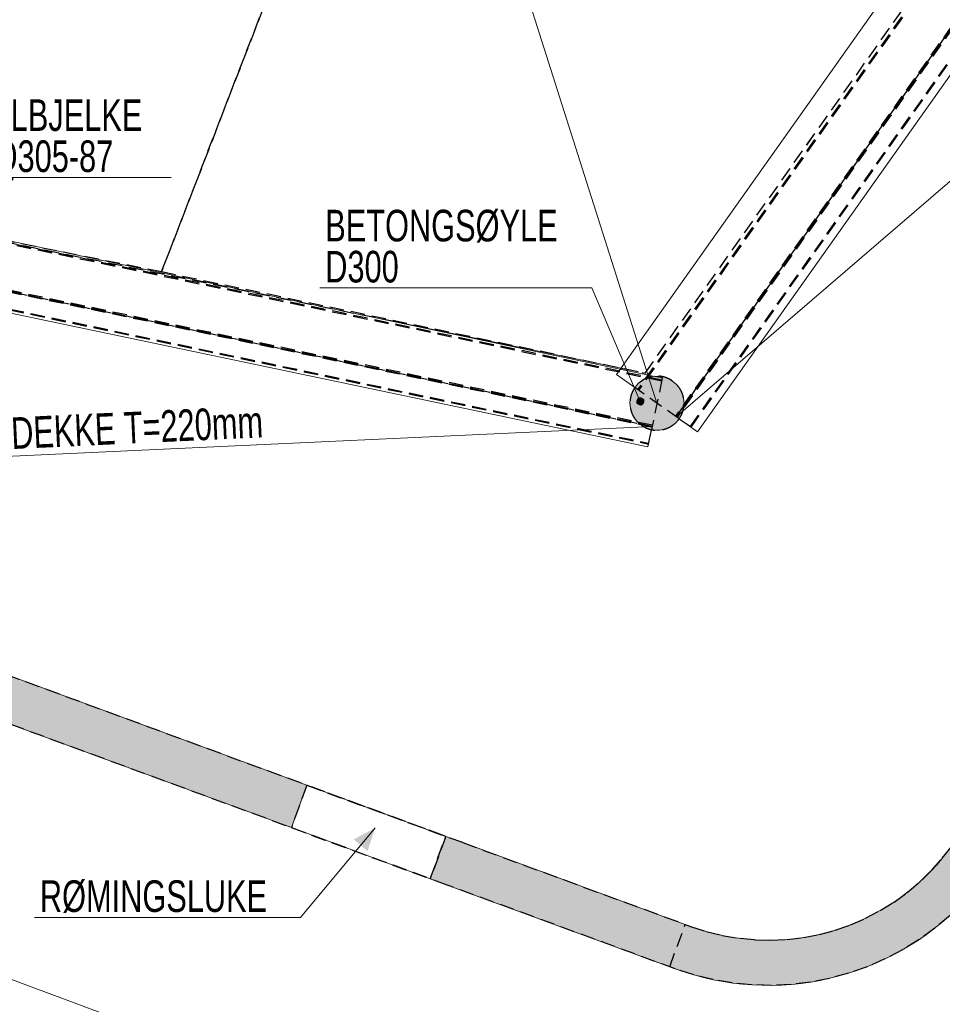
# Model space of a CAD drawing. Header units: millimetres. Extents: x 58962 to 143062, y 63981 to 123381.
# Tile 4 of 13: x 86928 to 97154, y 75058 to 85970. Entities that reach past the tile are written whole.
import ezdxf

# ---------------------------------------------------------------- set-up
doc = ezdxf.new("R2010")
doc.units = ezdxf.units.MM
doc.header["$LTSCALE"] = 100
doc.linetypes.add('HIDDEN', pattern=[2.38125, 1.5875, -0.79375])
doc.linetypes.add('XKITLINE00', pattern=[0])
for name, color, linetype, lineweight in [('GraphicObject', 6, 'Continuous', 0), ('Part', 2, 'Continuous', 0), ('Part_Hidden', 7, 'Continuous', 0), ('PartMark', 3, 'Continuous', 0), ('Text', 3, 'Continuous', 0), ('Z-DIMENSIONS', 1, 'Continuous', 0)]:
    doc.layers.add(name, color=color, linetype=linetype, lineweight=lineweight)
doc.styles.add('ARIAL_NARROW', font='ARIALN.TTF')

msp = doc.modelspace()

# ---------------------------------------------------------------- hatches: boundary and pattern name
at = {"layer": 'Part'}
for points in [[(94288, 81772), (94292, 81713), (94285, 81655), (94267, 81599), (94238, 81548), (94200, 81503), (94153, 81467), (94101, 81440), (94044, 81424), (93986, 81420), (93927, 81427), (93871, 81445), (93820, 81474), (93776, 81512), (93739, 81558), (93713, 81611), (93697, 81667), (93692, 81726), (93699, 81785), (93718, 81840), (93747, 81892), (93785, 81936), (93831, 81973), (93884, 81999), (93940, 82015), (93999, 82020), (94057, 82012), (94113, 81994), (94164, 81965), (94209, 81927), (94245, 81881), (94272, 81828)], [(78541, 81742), (90111, 77485), (89939, 77016), (78368, 81273)], [(98387, 78397), (98794, 78107), (97672, 76530), (97540, 76357), (97395, 76195), (97240, 76043), (97073, 75903), (96897, 75776), (96712, 75661), (96519, 75561), (96320, 75474), (96115, 75402), (95905, 75346), (95692, 75304), (95476, 75278), (95258, 75268), (95041, 75274), (94825, 75295), (94611, 75332), (94400, 75385), (94193, 75452), (91666, 76380), (91838, 76850), (94365, 75921), (94538, 75865), (94713, 75821), (94892, 75791), (95072, 75773), (95253, 75768), (95434, 75777), (95614, 75798), (95792, 75833), (95967, 75880), (96138, 75940), (96304, 76012), (96465, 76096), (96619, 76191), (96766, 76297), (96904, 76414), (97034, 76540), (97154, 76676), (97265, 76819)], [(91651, 76919), (91838, 76850), (91666, 76380), (91478, 76449)]]:
    msp.add_hatch(color=253, dxfattribs=at).paths.add_polyline_path(points, flags=17)
at = {"layer": 'PartMark'}
msp.add_hatch(color=7, dxfattribs=at).paths.add_polyline_path([(93853, 81759), (93853, 81758), (93853, 81757), (93853, 81757), (93853, 81756), (93853, 81755), (93853, 81754), (93853, 81754), (93853, 81753), (93853, 81752), (93853, 81751), (93853, 81751), (93853, 81750), (93853, 81749), (93853, 81748), (93852, 81748), (93852, 81747), (93852, 81746), (93852, 81746), (93852, 81745), (93852, 81744), (93852, 81744), (93852, 81743), (93852, 81742), (93852, 81741), (93852, 81741), (93852, 81740), (93851, 81739), (93851, 81739), (93851, 81738), (93851, 81737), (93851, 81737), (93851, 81736), (93851, 81736), (93851, 81735), (93850, 81734), (93850, 81734), (93850, 81733), (93850, 81732), (93850, 81732), (93850, 81731), (93850, 81731), (93849, 81730), (93849, 81729), (93849, 81729), (93849, 81728), (93849, 81728), (93849, 81727), (93848, 81726), (93848, 81726), (93848, 81725), (93848, 81725), (93848, 81724), (93848, 81724), (93847, 81723), (93847, 81723), (93847, 81722), (93847, 81722), (93847, 81721), (93846, 81720), (93846, 81720), (93846, 81719), (93846, 81719), (93845, 81718), (93845, 81718), (93845, 81717), (93845, 81717), (93845, 81716), (93844, 81716), (93844, 81716), (93844, 81715), (93844, 81715), (93843, 81714), (93843, 81714), (93843, 81713), (93843, 81713), (93842, 81712), (93842, 81712), (93842, 81711), (93842, 81711), (93841, 81711), (93841, 81710), (93841, 81710), (93840, 81709), (93840, 81709), (93840, 81709), (93840, 81708), (93839, 81708), (93839, 81707), (93839, 81707), (93838, 81707), (93838, 81706), (93838, 81706), (93838, 81706), (93837, 81705), (93837, 81705), (93837, 81705), (93836, 81704), (93836, 81704), (93836, 81704), (93835, 81703), (93835, 81703), (93835, 81703), (93834, 81702), (93834, 81702), (93834, 81702), (93833, 81702), (93833, 81701), (93833, 81701), (93832, 81701), (93832, 81700), (93832, 81700), (93831, 81700), (93831, 81700), (93831, 81699), (93830, 81699), (93830, 81699), (93829, 81699), (93829, 81699), (93829, 81698), (93828, 81698), (93828, 81698), (93828, 81698), (93827, 81698), (93827, 81697), (93826, 81697), (93826, 81697), (93826, 81697), (93825, 81697), (93825, 81696), (93824, 81696), (93824, 81696), (93824, 81696), (93823, 81696), (93823, 81696), (93822, 81696), (93822, 81696), (93822, 81695), (93821, 81695), (93821, 81695), (93820, 81695), (93820, 81695), (93820, 81695), (93819, 81695), (93819, 81695), (93818, 81695), (93818, 81695), (93817, 81695), (93817, 81694), (93817, 81694), (93816, 81694), (93816, 81694), (93815, 81694), (93815, 81694), (93814, 81694), (93814, 81694), (93813, 81694), (93813, 81694), (93812, 81694), (93812, 81694), (93812, 81694), (93811, 81694), (93811, 81694), (93810, 81694), (93810, 81694), (93809, 81694), (93809, 81694), (93808, 81695), (93808, 81695), (93807, 81695), (93807, 81695), (93806, 81695), (93806, 81695), (93805, 81695), (93805, 81695), (93804, 81695), (93804, 81695), (93803, 81695), (93803, 81695), (93802, 81696), (93802, 81696), (93801, 81696), (93801, 81696), (93800, 81696), (93800, 81696), (93799, 81696), (93799, 81697), (93798, 81697), (93798, 81697), (93797, 81697), (93797, 81697), (93796, 81697), (93796, 81698), (93795, 81698), (93795, 81698), (93794, 81698), (93794, 81698), (93793, 81699), (93793, 81699), (93792, 81699), (93792, 81699), (93791, 81700), (93791, 81700), (93790, 81700), (93790, 81700), (93789, 81701), (93789, 81701), (93788, 81701), (93787, 81701), (93787, 81702), (93786, 81702), (93786, 81702), (93785, 81703), (93785, 81703), (93784, 81703), (93784, 81703), (93783, 81704), (93783, 81704), (93782, 81704), (93781, 81705), (93781, 81705), (93780, 81705), (93780, 81706), (93779, 81706), (93779, 81707), (93778, 81707), (93778, 81707), (93777, 81708), (93777, 81708), (93776, 81708), (93775, 81709), (93775, 81709), (93774, 81710), (93774, 81710), (93773, 81710), (93773, 81711), (93772, 81711), (93771, 81712), (93771, 81712), (93770, 81713), (93770, 81713), (93769, 81713), (93769, 81714), (93768, 81714), (93768, 81715), (93767, 81715), (93766, 81716), (93766, 81716), (93765, 81717), (93765, 81717), (93764, 81718), (93764, 81718), (93763, 81719), (93762, 81719), (93762, 81720), (93761, 81720), (93761, 81721), (93761, 81722), (93761, 81723), (93761, 81723), (93761, 81724), (93761, 81725), (93761, 81726), (93762, 81726), (93762, 81727), (93762, 81728), (93762, 81728), (93762, 81729), (93762, 81730), (93762, 81731), (93762, 81731), (93762, 81732), (93762, 81733), (93762, 81733), (93762, 81734), (93762, 81735), (93762, 81736), (93762, 81736), (93763, 81737), (93763, 81738), (93763, 81738), (93763, 81739), (93763, 81740), (93763, 81740), (93763, 81741), (93763, 81742), (93763, 81742), (93764, 81743), (93764, 81744), (93764, 81744), (93764, 81745), (93764, 81745), (93764, 81746), (93764, 81747), (93764, 81747), (93765, 81748), (93765, 81749), (93765, 81749), (93765, 81750), (93765, 81750), (93765, 81751), (93766, 81752), (93766, 81752), (93766, 81753), (93766, 81753), (93766, 81754), (93766, 81754), (93767, 81755), (93767, 81756), (93767, 81756), (93767, 81757), (93767, 81757), (93768, 81758), (93768, 81758), (93768, 81759), (93768, 81759), (93768, 81760), (93769, 81760), (93769, 81761), (93769, 81761), (93769, 81762), (93769, 81762), (93770, 81763), (93770, 81763), (93770, 81764), (93770, 81764), (93771, 81765), (93771, 81765), (93771, 81766), (93771, 81766), (93772, 81767), (93772, 81767), (93772, 81767), (93772, 81768), (93773, 81768), (93773, 81769), (93773, 81769), (93773, 81770), (93774, 81770), (93774, 81770), (93774, 81771), (93775, 81771), (93775, 81772), (93775, 81772), (93775, 81772), (93776, 81773), (93776, 81773), (93776, 81773), (93777, 81774), (93777, 81774), (93777, 81774), (93778, 81775), (93778, 81775), (93778, 81776), (93778, 81776), (93779, 81776), (93779, 81776), (93779, 81777), (93780, 81777), (93780, 81777), (93780, 81778), (93781, 81778), (93781, 81778), (93781, 81779), (93782, 81779), (93782, 81779), (93782, 81779), (93783, 81780), (93783, 81780), (93784, 81780), (93784, 81780), (93784, 81781), (93785, 81781), (93785, 81781), (93785, 81781), (93786, 81781), (93786, 81782), (93786, 81782), (93787, 81782), (93787, 81782), (93788, 81782), (93788, 81783), (93788, 81783), (93789, 81783), (93789, 81783), (93790, 81783), (93790, 81783), (93790, 81784), (93791, 81784), (93791, 81784), (93792, 81784), (93792, 81784), (93792, 81784), (93793, 81784), (93793, 81784), (93794, 81785), (93794, 81785), (93794, 81785), (93795, 81785), (93795, 81785), (93796, 81785), (93796, 81785), (93797, 81785), (93797, 81785), (93798, 81785), (93798, 81785), (93798, 81785), (93799, 81785), (93799, 81785), (93800, 81785), (93800, 81785), (93801, 81785), (93801, 81785), (93802, 81785), (93802, 81785), (93802, 81785), (93803, 81785), (93803, 81785), (93804, 81785), (93804, 81785), (93805, 81785), (93805, 81785), (93806, 81785), (93806, 81785), (93807, 81785), (93807, 81785), (93808, 81785), (93808, 81785), (93809, 81785), (93809, 81785), (93810, 81785), (93810, 81785), (93811, 81785), (93811, 81784), (93812, 81784), (93812, 81784), (93813, 81784), (93813, 81784), (93814, 81784), (93814, 81784), (93815, 81784), (93815, 81783), (93816, 81783), (93816, 81783), (93817, 81783), (93817, 81783), (93818, 81783), (93818, 81782), (93819, 81782), (93819, 81782), (93820, 81782), (93820, 81782), (93821, 81781), (93821, 81781), (93822, 81781), (93822, 81781), (93823, 81780), (93823, 81780), (93824, 81780), (93824, 81780), (93825, 81779), (93825, 81779), (93826, 81779), (93826, 81779), (93827, 81778), (93828, 81778), (93828, 81778), (93829, 81778), (93829, 81777), (93830, 81777), (93830, 81777), (93831, 81776), (93831, 81776), (93832, 81776), (93832, 81775), (93833, 81775), (93834, 81775), (93834, 81774), (93835, 81774), (93835, 81774), (93836, 81773), (93836, 81773), (93837, 81773), (93837, 81772), (93838, 81772), (93839, 81771), (93839, 81771), (93840, 81771), (93840, 81770), (93841, 81770), (93841, 81769), (93842, 81769), (93842, 81769), (93843, 81768), (93844, 81768), (93844, 81767), (93845, 81767), (93845, 81766), (93846, 81766), (93846, 81765), (93847, 81765), (93848, 81765), (93848, 81764), (93849, 81764), (93849, 81763), (93850, 81763), (93850, 81762), (93851, 81762), (93851, 81761), (93852, 81761), (93853, 81760), (93853, 81760)], flags=17)
at = {"layer": 'Text'}
msp.add_hatch(color=7, dxfattribs=at).paths.add_polyline_path([(90867, 77013), (90784, 76757), (90630, 76885)], flags=17)

# ---------------------------------------------------------------- linework, layer by layer
at = {"layer": 'GraphicObject', "color": 3, "linetype": 'Continuous', "lineweight": 0}
for p, q in [((94206, 81568), (110976, 95998)), ((90733, 91969), (93992, 81720)), ((93938, 81463), (80906, 80854))]:
    msp.add_line(p, q, dxfattribs=at)
at = {"layer": 'Part', "color": 7, "linetype": 'XKITLINE00', "lineweight": 0}
for p, q in [((105849, 99418), (93543, 82037)), ((106859, 98940), (94441, 81402)), ((93967, 82017), (82308, 84464)), ((93891, 81236), (82147, 83701)), ((93594, 82108), (91096, 82620)), ((93543, 82037), (93748, 81893)), ((94441, 81402), (94237, 81546)), ((93931, 81426), (93891, 81236)), ((78368, 81273), (89939, 77016)), ((90111, 77485), (80774, 80921)), ((89939, 77016), (90111, 77485)), ((90111, 77485), (89939, 77016)), ((90111, 77485), (90111, 77485)), ((91651, 76919), (90111, 77485)), ((89939, 77016), (91478, 76449)), ((91478, 76449), (91651, 76919)), ((91478, 76449), (91651, 76919)), ((91651, 76919), (91651, 76919)), ((91651, 76919), (91838, 76850)), ((91833, 76852), (91838, 76850)), ((91838, 76850), (94365, 75921)), ((91838, 76850), (91838, 76850)), ((97265, 76819), (97154, 76676)), ((91666, 76380), (91478, 76449)), ((91666, 76380), (94193, 75452)), ((94538, 75865), (94365, 75921)), ((94193, 75452), (94400, 75385))]:
    msp.add_line(p, q, dxfattribs=at)
for centre, radius, start, end in [((93992, 81720), 300, 358.75, 178.75), ((93992, 81720), 300, 178.75, 358.75), ((95227, 78268), 2500, 253.9834, 320.4311), ((95227, 78268), 3000, 253.9834, 320.4311)]:
    msp.add_arc(centre, radius, start, end, dxfattribs=at)
at = {"layer": 'Part_Hidden', "linetype": 'HIDDEN', "lineweight": 25}
for p, q in [((96224, 103207), (88501, 83178)), ((88501, 83178), (96224, 103207)), ((106197, 99411), (93778, 81871)), ((106207, 99404), (93788, 81864)), ((93861, 82054), (106108, 99335)), ((93861, 82054), (106098, 99320)), ((106615, 99115), (94196, 81575)), ((94206, 81568), (106625, 99108)), ((106625, 99108), (94206, 81568)), ((106633, 99102), (94214, 81562)), ((94361, 81458), (106780, 98998)), ((94369, 81453), (106788, 98992)), ((82044, 84473), (88501, 83178)), ((91096, 82620), (82298, 84420)), ((94044, 81964), (82300, 84429)), ((94046, 81976), (82303, 84440)), ((93936, 81453), (82193, 83918)), ((93938, 81463), (82195, 83928)), ((82195, 83928), (93938, 81463)), ((93941, 81475), (82197, 83939)), ((82154, 83732), (93897, 81267)), ((82156, 83742), (93899, 81277)), ((88501, 83178), (93861, 82054)), ((93594, 82108), (93861, 82054)), ((94051, 81999), (93931, 81426)), ((94051, 81999), (93967, 82017)), ((94237, 81546), (93748, 81893)), ((94369, 81453), (94206, 81568)), ((93897, 81267), (93938, 81463)), ((91666, 76380), (78368, 81273)), ((91838, 76850), (80774, 80921)), ((90111, 77485), (89939, 77016)), ((90111, 77485), (89939, 77016)), ((90111, 77485), (91651, 76919)), ((91651, 76919), (90111, 77485)), ((89939, 77016), (91478, 76449)), ((91651, 76919), (91478, 76449)), ((91478, 76449), (91651, 76919)), ((91838, 76850), (94305, 75944)), ((97154, 76676), (97265, 76819)), ((97034, 76540), (97154, 76676)), ((96904, 76414), (97034, 76540)), ((96766, 76297), (96904, 76414)), ((94193, 75452), (91666, 76380)), ((96619, 76191), (96766, 76297)), ((96465, 76096), (96619, 76191)), ((96304, 76012), (96465, 76096)), ((96138, 75940), (96304, 76012)), ((97240, 76043), (97073, 75903)), ((94133, 75474), (94305, 75944)), ((94305, 75944), (94365, 75921)), ((94365, 75921), (94538, 75865)), ((94538, 75865), (94713, 75821)), ((95792, 75833), (95967, 75880)), ((95967, 75880), (95968, 75880)), ((95968, 75880), (96138, 75940)), ((97073, 75903), (96897, 75776)), ((94713, 75821), (94892, 75791)), ((95072, 75773), (94892, 75791)), ((95072, 75773), (95253, 75768)), ((95253, 75768), (95434, 75777)), ((95434, 75777), (95614, 75798)), ((95614, 75798), (95792, 75833)), ((96897, 75776), (96712, 75661)), ((96712, 75661), (96519, 75561)), ((96519, 75561), (96320, 75474)), ((94400, 75385), (94193, 75452)), ((96115, 75402), (95905, 75346)), ((96320, 75474), (96115, 75402)), ((94611, 75332), (94400, 75385)), ((94825, 75295), (94611, 75332)), ((95041, 75274), (94825, 75295)), ((95692, 75304), (95476, 75278)), ((95905, 75346), (95692, 75304)), ((95258, 75268), (95041, 75274)), ((95476, 75278), (95258, 75268))]:
    msp.add_line(p, q, dxfattribs=at)
for start, end in [(325, 145), (145, 325)]:
    msp.add_arc((93992, 81720), 300, start, end, dxfattribs=at)
at = {"layer": 'PartMark', "color": 7, "linetype": 'Continuous', "lineweight": 0}
for p, q in [((86106, 84222), (88608, 84222)), ((90255, 82998), (93268, 82998)), ((93807, 81740), (93268, 82998))]:
    msp.add_line(p, q, dxfattribs=at)
at = {"layer": 'Text', "color": 7, "linetype": 'Continuous', "lineweight": 0}
for p in [(90867, 77013), (87092, 76022)]:
    msp.add_line(p, (90040, 76022), dxfattribs=at)
at = {"layer": 'Z-DIMENSIONS', "color": 7, "linetype": 'Continuous', "lineweight": 0}
msp.add_line((73946, 80129), (94811, 72368), dxfattribs=at)

# ---------------------------------------------------------------- texts
at = {"layer": 'PartMark', "color": 3, "style": 'ARIAL_NARROW', "width": 0.85}
for s, p in [('STÅLBJELKE', (86166, 84737)), ('HSQ305-87', (86166, 84282)), ('BETONGSØYLE', (90315, 83513)), ('D300', (90315, 83058))]:
    msp.add_text(s, height=350, dxfattribs=at).set_placement(p)
at = {"layer": 'Text', "color": 3, "style": 'ARIAL_NARROW', "width": 0.85}
msp.add_text('PLASSTØPT DEKKE T=220mm', height=350, rotation=2.6757, dxfattribs=at).set_placement((84742, 81113))
msp.add_text('RØMINGSLUKE', height=350, dxfattribs=at).set_placement((87152, 76082))

doc.saveas('drawing.dxf')
